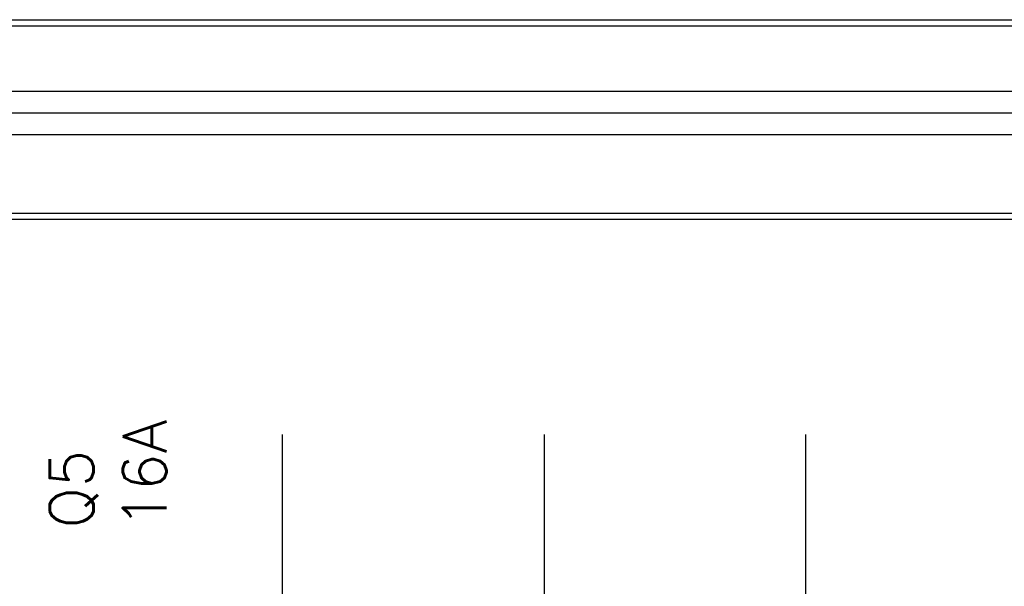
# Model space of a CAD drawing. Extents: x -543332 to -323966, y -9028 to 137422.
# Tile 133 of 250: x -443870 to -443194, y 26268 to 26657. Entities that reach past the tile are written whole.
import ezdxf

# ---------------------------------------------------------------- set-up
doc = ezdxf.new("R2010")
doc.units = 0
doc.header["$MEASUREMENT"] = 0
doc.layers.get('0').update_dxf_attribs({"color": 8})
doc.layers.add('50', color=7, linetype='Continuous')
doc.styles.get("Standard").update_dxf_attribs({"font": 'txt', "bigfont": 'BIGFONT.SHX'})

# ---------------------------------------------------------------- blocks, each defined once
blk = doc.blocks.new('*U1106')
at = {"layer": '50', "color": 7}
blk.add_lwpolyline([(507.824617, -229.100851), (835.919558, -229.100851), (835.919558, -242.79966), (507.824617, -242.79966), (507.824617, -229.100851)], dxfattribs=at)
blk.add_lwpolyline([(508.238179, -229.513961), (835.505996, -229.513961), (835.505996, -242.386551), (508.238179, -242.386551), (508.238179, -229.513961)], close=True, dxfattribs=at)
blk = doc.blocks.new('*U1107')
at = {"layer": '50', "color": 7}
for points in [[(832.001083, -235.501397), (512.000243, -235.501397)], [(515.970229, -234.010496), (827.968097, -234.010496)]]:
    blk.add_lwpolyline(points, dxfattribs=at)
blk = doc.blocks.new('*U1118')
at = {"layer": '50', "color": 7}
for points in [[(512.000243, -235.498748), (832.001083, -235.498748)], [(827.968097, -236.992297), (515.970229, -236.992297)], [(827.968097, -236.992297), (515.970229, -236.992297)], [(827.968097, -236.992297), (515.970229, -236.992297)], [(653.960359, -277.556447), (653.960359, -257.54713)], [(671.937038, -277.556447), (671.937038, -257.54713)], [(689.850092, -277.556447), (689.850092, -257.54713)]]:
    blk.add_lwpolyline(points, dxfattribs=at)
blk = doc.blocks.new('*U1122')

msp = doc.modelspace()

# ---------------------------------------------------------------- block references
at = {"xscale": 10, "yscale": 10, "zscale": 10}
for name in ['*U1106', '*U1107', '*U1118']:
    msp.add_blockref(name, (-450229.1, 28948.04), dxfattribs=at)
ref = msp.add_blockref('*U1122', (-450229.1, 28948.04), dxfattribs=dict(xscale=10, yscale=10, zscale=10))
ref.add_attrib('Oznaczenie', 'Q5', (-443819.1, 26308.04), dxfattribs={"height": 30, "rotation": 90, "flags": 2})
ref.add_attrib('Pr¹d znamionowy', '16A', (-443769.1, 26308.04), dxfattribs={"height": 30, "rotation": 90, "flags": 2})

doc.saveas('drawing.dxf')
